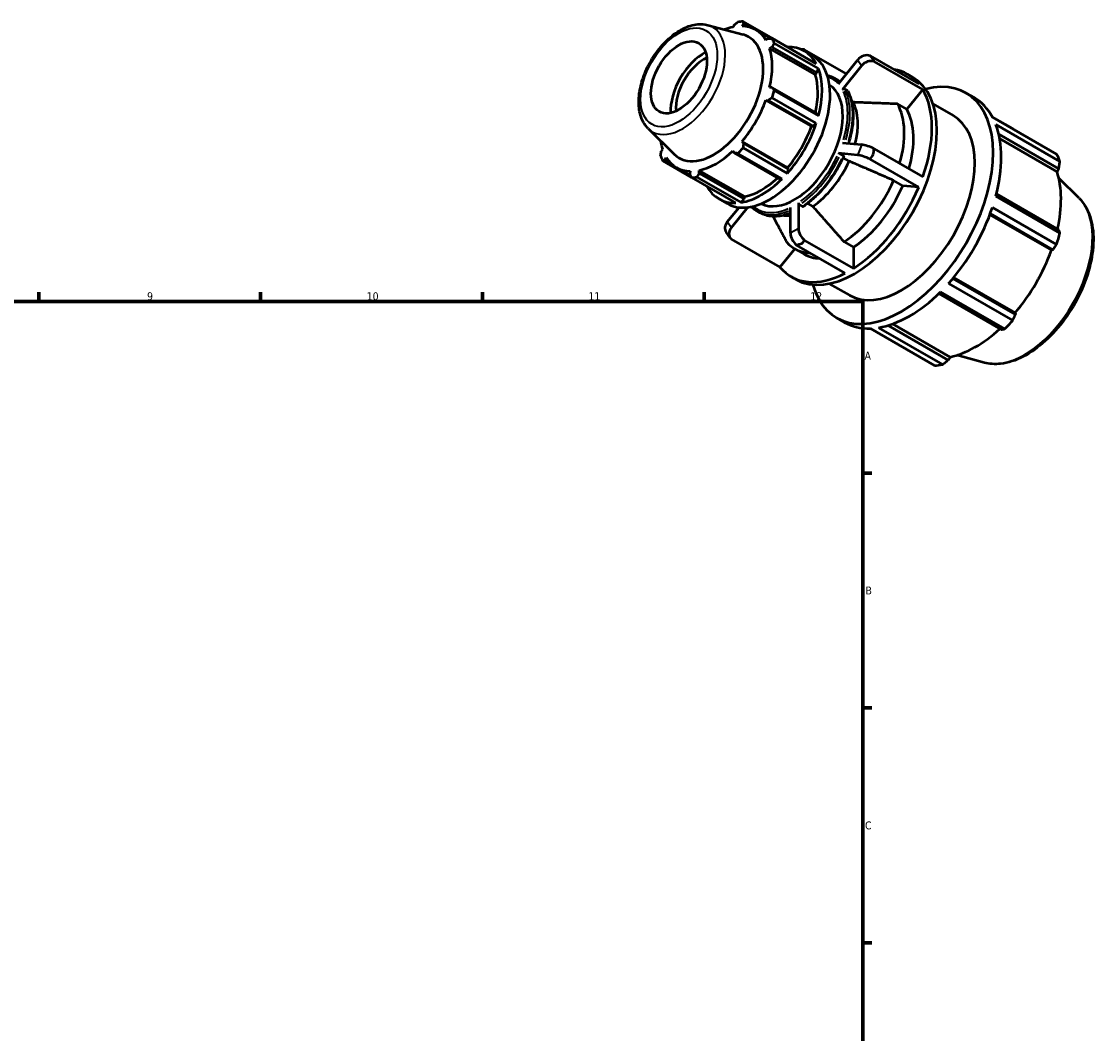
# Model space of a CAD drawing. Header units: millimetres. Extents: x -28 to 931, y 0 to 662.
# Tile 4 of 4: x 555 to 896, y 343 to 662. Entities that reach past the tile are written whole.
import ezdxf

# ---------------------------------------------------------------- set-up
doc = ezdxf.new("R2010")
doc.units = ezdxf.units.MM
for name, color, linetype, lineweight in [('Border (ISO)', 7, 'Continuous', 70), ('Visible (ISO)', 7, 'Continuous', 50), ('Visible Narrow (ISO)', 7, 'Continuous', 35)]:
    doc.layers.add(name, color=color, linetype=linetype, lineweight=lineweight)
doc.styles.add('Note Text (ISO)', font='tahoma.ttf')

# ---------------------------------------------------------------- blocks, each defined once
blk = doc.blocks.new('Borders Default Border')
at = {"layer": 'Border (ISO)'}
for p, q in [((560.67, 574), (560.67, 576.9)), ((630.75, 574), (630.75, 576.9)), ((700.83, 574), (700.83, 576.9)), ((770.92, 574), (770.92, 576.9)), ((821, 519.75), (823.9, 519.75)), ((821, 445.5), (823.9, 445.5)), ((821, 371.25), (823.9, 371.25))]:
    blk.add_line(p, q, dxfattribs=at)
at = {"layer": 'Border (ISO)', "flags": 128}
blk.add_lwpolyline([(20, 20), (20, 574), (821, 574), (821, 20), (20, 20)], dxfattribs=at)
at = {"layer": 'Border (ISO)', "color": 232, "true_color": 0xca0064, "char_height": 2.5, "attachment_point": 7, "style": 'Note Text (ISO)'}
for s, insert in [('9', (594.88, 574.35)), ('10', (664.29, 574.35)), ('11', (734.37, 574.4)), ('12', (804.46, 574.4)), ('A', (821.59, 555.62)), ('B', (821.89, 481.37)), ('C', (821.73, 407.08))]:
    blk.add_mtext(s, dxfattribs=dict(at, insert=insert))

msp = doc.modelspace()

# ---------------------------------------------------------------- linework, layer by layer
at = {"layer": 'Visible (ISO)'}
for p, q in [((772.039, 661.363), (783.194, 658.338)), ((780.37, 661.349), (780.012, 660.726)), ((782.871, 661.003), (783.322, 661.636)), ((797.208, 654.432), (783.238, 662.477)), ((783.322, 661.636), (784.851, 660.755)), ((791.865, 657.148), (787.203, 659.833)), ((791.116, 657.112), (790.422, 656.621)), ((792.38, 657.171), (806.351, 649.126)), ((791.606, 653.997), (792.339, 654.404)), ((806.011, 645.702), (791.606, 653.997)), ((792.339, 654.404), (806.557, 646.216)), ((807.041, 647.597), (793.071, 655.642)), ((797.225, 654.381), (797.208, 654.432)), ((815.884, 645.938), (802.663, 653.552)), ((802.551, 653.176), (805.096, 651.71)), ((813.345, 642.783), (819.401, 650.312)), ((823.323, 651.658), (838.717, 642.793)), ((806.557, 646.216), (807.041, 647.597)), ((820.674, 648.496), (814.618, 640.967)), ((839.989, 640.978), (824.596, 649.842)), ((806.011, 645.702), (806.557, 646.216)), ((811.929, 644.659), (812.798, 644.159)), ((835.198, 645.8), (836.773, 644.892)), ((792.339, 641.659), (791.606, 641.651)), ((806.557, 633.472), (792.339, 641.659)), ((793.071, 640.693), (807.041, 632.648)), ((816.148, 640.645), (815.279, 641.145)), ((839.989, 640.978), (834.96, 634.724)), ((853.685, 639.885), (856.231, 638.419)), ((790.422, 637.663), (791.116, 637.543)), ((804.826, 629.368), (790.422, 637.663)), ((791.116, 637.543), (805.334, 629.355)), ((806.351, 630.324), (792.38, 638.369)), ((817.987, 636.959), (817.51, 637.234)), ((834.96, 634.724), (832.031, 636.411)), ((843.196, 636.462), (849.593, 632.779)), ((807.041, 632.648), (806.557, 633.472)), ((805.334, 629.355), (806.351, 630.324)), ((868.401, 628.646), (861.953, 632.36)), ((862.001, 632.27), (882.284, 620.59)), ((883.332, 618.267), (863.049, 629.948)), ((753.206, 628.66), (761.422, 620.53)), ((804.826, 629.368), (805.334, 629.355)), ((863.973, 626.895), (882.974, 615.953)), ((797.275, 616.29), (782.871, 624.585)), ((783.322, 624.043), (782.871, 624.585)), ((797.54, 615.855), (783.322, 624.043)), ((814.618, 624.114), (820.674, 623.559)), ((864.266, 625.469), (882.427, 615.01)), ((757.739, 622.148), (757.379, 621.527)), ((758.601, 618.819), (758.923, 619.524)), ((780.012, 621.569), (780.37, 620.929)), ((780.37, 620.929), (794.588, 612.742)), ((795.542, 612.731), (781.571, 620.776)), ((783.238, 622.534), (797.208, 614.489)), ((819.401, 620.277), (813.345, 620.832)), ((814.875, 620.1), (814.006, 620.6)), ((816.714, 618.342), (814.807, 619.44)), ((824.596, 622.259), (839.989, 613.395)), ((757.833, 618.474), (766.945, 613.227)), ((760.094, 617.959), (758.601, 618.819)), ((766.71, 613.682), (762.142, 616.313)), ((797.54, 615.855), (797.275, 616.29)), ((838.717, 610.113), (823.323, 618.977)), ((882.974, 615.953), (882.427, 615.01)), ((766.474, 615.142), (766.396, 614.296)), ((780.946, 605.124), (766.975, 613.169)), ((768.642, 613.33), (782.612, 605.285)), ((783.738, 607.125), (769.333, 615.42)), ((769.347, 614.582), (769.333, 615.42)), ((783.566, 606.394), (769.347, 614.582)), ((794.588, 612.742), (795.542, 612.731)), ((797.208, 614.489), (797.54, 615.855)), ((889.386, 606.622), (882.988, 612.953)), ((833.687, 610.574), (830.758, 612.261)), ((838.717, 610.113), (833.687, 610.574)), ((775.603, 606.38), (778.149, 604.914)), ((782.612, 605.285), (783.566, 606.394)), ((783.566, 606.394), (783.738, 607.125)), ((863.049, 607.248), (883.332, 595.567)), ((882.974, 596.601), (863.234, 607.968)), ((778.225, 599.114), (781.924, 603.713)), ((784.689, 603.752), (779.498, 597.298)), ((787.676, 602.543), (788.545, 602.043)), ((798.176, 595.586), (798.176, 603.67)), ((800.722, 605.136), (800.722, 597.052)), ((801.075, 604.522), (801.944, 604.022)), ((803.6, 604.996), (805.227, 604.059)), ((882.284, 592.037), (862.001, 603.718)), ((861.187, 601.402), (880.629, 590.207)), ((861.316, 601.752), (881.117, 590.349)), ((779.131, 594.08), (777.858, 595.896)), ((779.457, 593.716), (794.85, 584.852)), ((802.663, 593.288), (818.056, 584.424)), ((815.127, 592.825), (818.056, 591.138)), ((799.513, 590.65), (794.85, 584.852)), ((799.532, 590.639), (802.461, 588.952)), ((815.511, 582.958), (800.117, 591.823)), ((818.056, 591.138), (818.056, 584.424)), ((881.117, 590.349), (880.629, 590.207)), ((798.369, 581.846), (799.945, 580.938)), ((810.46, 579.615), (816.856, 575.931)), ((848.118, 579.672), (868.401, 567.992)), ((869.282, 569.849), (849.482, 581.251)), ((849.723, 581.542), (869.163, 570.347)), ((845.062, 576.488), (864.8, 565.122)), ((865.87, 565.322), (845.587, 577.003)), ((812.764, 568.825), (815.31, 567.359)), ((869.163, 570.347), (869.282, 569.849)), ((843.706, 553.771), (823.423, 565.451)), ((825.954, 565.697), (846.237, 554.016)), ((848.061, 555.483), (829.071, 566.419)), ((830.46, 566.879), (848.605, 556.43)), ((848.605, 556.43), (848.061, 555.483)), ((859.453, 554.643), (850.766, 556.999))]:
    msp.add_line(p, q, dxfattribs=at)
for centre, major_axis, ratio, start_param, end_param in [((774.672, 638.073), (-12.531, -21.76), 0.5780931, 3.6196245, 3.7724409), ((775.107, 637.823), (13.474, 23.398), 0.5780931, 0.3435016, 0.4380292), ((774.672, 638.073), (12.531, 21.76), 0.5780931, 5.975819, 6.5866842), ((773.973, 638.475), (11.012, 19.122), 0.5780931, 2.9904271, 6.4343509), ((775.107, 637.823), (13.474, 23.398), 0.5780931, 5.8412887, 5.9358163), ((774.672, 638.073), (12.531, 21.76), 0.5780931, 5.1904208, 5.8012861), ((789.077, 629.778), (13.474, 23.398), 0.5780931, 5.9358163, 6.6266869), ((803.041, 650.688), (-1.637, 2.842), 0.5780931, 5.6635675, 6.1470721), ((770.821, 640.29), (7.42, 12.885), 0.5780931, 0.7308463, 2.4107464), ((770.821, 640.29), (6.238, 10.832), 0.5780931, 0.6804204, 2.4611723), ((791.622, 628.312), (-13.474, -23.398), 0.5780931, 0, 3.1415927), ((821.72, 648.976), (-2.686, -1.883), 0.7877574, 3.6580196, 5.0649693), ((822.993, 647.16), (2.686, 1.883), 0.7877574, 0.516427, 1.9233766), ((789.077, 629.778), (13.474, 23.398), 0.5780931, 5.1504181, 5.8412887), ((816.783, 613.823), (18.414, 31.977), 0.5780931, 6.0682521, 6.4981185), ((818.359, 612.915), (18.414, 31.977), 0.5780931, 3.1415927, 6.2831853), ((833.225, 604.355), (20.46, 35.53), 0.5780931, 2.6259044, 6.7988736), ((789.077, 629.778), (12.531, 21.76), 0.5780931, 5.2072079, 5.8012861), ((799.449, 623.805), (10.779, 18.718), 0.5780931, 3.1687954, 6.2559825), ((775.107, 637.823), (-13.474, -23.398), 0.5780931, 1.9142979, 2.0088255), ((816.783, 613.823), (18.414, 31.977), 0.5780931, 5.0210545, 5.9706524), ((774.672, 638.073), (12.531, 21.76), 0.5780931, 4.4050227, 5.0158879), ((803.954, 621.21), (10.954, 19.022), 0.5780931, 5.1606476, 5.9373555), ((813.854, 615.51), (14.322, 24.871), 0.5780931, 5.1136548, 5.9566933), ((835.77, 602.889), (20.46, 35.53), 0.5780931, 5.9358163, 6.2831853), ((816.783, 613.823), (14.322, 24.871), 0.5780931, 5.1136548, 5.9566933), ((789.077, 629.778), (13.474, 23.398), 0.5780931, 4.36502, 5.0558906), ((833.225, 604.355), (16.368, 28.424), 0.5780931, 3.1415927, 6.2831853), ((835.77, 602.889), (-20.46, -35.53), 0.5780931, 2.0088255, 2.6996961), ((789.077, 629.778), (12.531, 21.76), 0.5780931, 4.4050227, 5.0158879), ((774.672, 638.073), (-12.531, -21.76), 0.5780931, 5.652337, 5.8012861), ((822.993, 622.223), (-3.058, 1.186), 0.2096643, 4.2436473, 5.650597), ((775.107, 637.823), (-13.474, -23.398), 0.5780931, 5.8412887, 5.9358163), ((774.672, 638.073), (-12.531, -21.76), 0.5780931, 5.975819, 6.5866842), ((774.672, 638.073), (12.531, 21.76), 0.5780931, 3.6196245, 4.2304897), ((775.107, 637.823), (-13.474, -23.398), 0.5780931, 1.1288997, 1.2234273), ((821.72, 618.941), (3.058, -1.186), 0.2096643, 1.1020547, 2.5090043), ((856.054, 591.209), (20.46, 35.53), 0.5780931, 5.8412887, 5.9358163), ((803.954, 621.21), (-10.954, -19.022), 0.5780931, 0.8655612, 1.7485653), ((775.107, 637.823), (-13.474, -23.398), 0.5780931, 0.3435016, 0.4380292), ((789.077, 629.778), (13.474, 23.398), 0.5780931, 3.5796218, 4.2704924), ((789.077, 629.778), (12.531, 21.76), 0.5780931, 3.6196245, 4.213542), ((856.713, 590.829), (-19.028, -33.043), 0.5780931, 2.0656152, 2.6596934), ((789.077, 629.778), (-13.474, -23.398), 0.5780931, 5.9396837, 6.6266869), ((813.854, 615.51), (-14.322, -24.871), 0.5780931, 0.8462234, 1.767903), ((816.783, 613.823), (-14.322, -24.871), 0.5780931, 0.8462234, 1.767903), ((816.783, 613.823), (-18.414, -31.977), 0.5780931, 0.8322643, 1.7818622), ((835.77, 602.889), (-20.46, -35.53), 0.5780931, 1.2234273, 1.9142979), ((780.544, 597.778), (-2.686, -1.883), 0.7877574, 5.0649693, 6.2831853), ((803.954, 621.21), (-10.954, -19.022), 0.5780931, 0.2489364, 0.4020058), ((781.817, 595.962), (-2.686, -1.883), 0.7877574, 5.0649693, 6.471919), ((800.496, 594.25), (1.637, -2.842), 0.5780931, 3.9289245, 5.3358742), ((803.041, 595.716), (-1.637, 2.842), 0.5780931, 0.7873319, 2.1942815), ((856.054, 591.209), (-20.46, -35.53), 0.5780931, 1.9142979, 2.0088255), ((813.854, 615.51), (-14.322, -24.871), 0.5780931, 6.0822112, 6.5874366), ((816.783, 613.823), (-14.322, -24.871), 0.5780931, 0, 0.3042513), ((856.713, 590.829), (-19.028, -33.043), 0.5780931, 1.26343, 1.8742952), ((816.783, 613.823), (-18.414, -31.977), 0.5780931, 6.0682521, 7.0178499), ((835.77, 602.889), (-20.46, -35.53), 0.5780931, 0.4380292, 1.1288997), ((835.77, 602.889), (-20.46, -35.53), 0.5780931, 0, 0.3435016), ((856.713, 590.829), (-19.028, -33.043), 0.5780931, 0.4780318, 1.0719493), ((856.054, 591.209), (-20.46, -35.53), 0.5780931, 1.1288997, 1.2234273), ((856.054, 591.209), (-20.46, -35.53), 0.5780931, 0.3435016, 0.4380292)]:
    msp.add_ellipse(centre, major_axis=major_axis, ratio=ratio, start_param=start_param, end_param=end_param, dxfattribs=at)
msp.add_ellipse((762.942, 644.828), major_axis=(6.238, 10.832), ratio=0.5780931, dxfattribs=at)
for points, knots in [([(753.206, 628.66), (752.328, 629.53), (751.645, 630.606), (750.616, 633.172), (750.324, 634.701), (750.187, 638.06), (750.378, 639.908), (751.224, 643.666), (751.881, 645.575), (753.582, 649.265), (754.622, 651.045), (756.99, 654.319), (758.318, 655.812), (761.155, 658.37), (762.665, 659.433), (765.748, 660.986), (767.324, 661.481), (769.957, 661.716), (771.028, 661.638), (772.039, 661.363)], [4.0762227, 4.0762227, 4.0762227, 4.0762227, 4.3522712, 4.3522712, 4.6665611, 4.6665611, 5.0032461, 5.0032461, 5.3399138, 5.3399138, 5.6741288, 5.6741288, 6.008439, 6.008439, 6.3452836, 6.3452836, 6.6815069, 6.6815069, 6.9154842, 6.9154842, 6.9154842, 6.9154842]), ([(809.8, 645.528), (809.872, 645.51), (809.943, 645.49), (810.689, 645.275), (811.33, 645.004), (811.929, 644.659)], [0.62678557, 0.62678557, 0.62678557, 0.62678557, 0.641681, 0.641681, 0.78346445, 0.78346445, 0.78346445, 0.78346445]), ([(812.798, 644.159), (812.958, 644.067), (813.115, 643.969), (813.423, 643.764), (813.574, 643.656), (813.77, 643.506), (813.818, 643.468), (813.866, 643.43)], [0.783464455, 0.783464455, 0.783464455, 0.783464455, 0.821372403, 0.821372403, 0.859280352, 0.859280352, 0.871799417, 0.871799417, 0.871799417, 0.871799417]), ([(815.279, 641.145), (815.235, 641.17), (815.175, 641.188), (815.066, 641.199), (814.997, 641.193), (814.881, 641.162), (814.815, 641.131), (814.711, 641.063), (814.656, 641.014), (814.618, 640.967)], [0, 0, 0, 0, 0.01849556, 0.01849556, 0.037017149, 0.037017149, 0.05557096, 0.05557096, 0.074152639, 0.074152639, 0.074152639, 0.074152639]), ([(816.268, 640.522), (816.266, 640.528), (816.263, 640.533), (816.234, 640.579), (816.191, 640.619), (816.148, 640.645)], [-0.020727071, -0.020727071, -0.020727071, -0.020727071, -0.01849556, -0.01849556, 0, 0, 0, 0]), ([(816.269, 640.522), (816.727, 639.688), (817.096, 638.761), (817.652, 636.758), (817.838, 635.68), (818.024, 633.407), (818.024, 632.212), (817.84, 629.74), (817.656, 628.463), (817.16, 626.1), (816.877, 625.02), (816.538, 623.938)], [1.12148395, 1.12148395, 1.12148395, 1.12148395, 1.30111451, 1.30111451, 1.48074507, 1.48074507, 1.66037563, 1.66037563, 1.84000619, 1.84000619, 1.98750577, 1.98750577, 1.98750577, 1.98750577]), ([(815.034, 619.946), (814.46, 618.641), (813.809, 617.353), (812.378, 614.849), (811.598, 613.634), (809.93, 611.316), (809.042, 610.213), (807.189, 608.154), (806.223, 607.197), (804.242, 605.461), (803.227, 604.682), (802.202, 604.003)], [2.16917726, 2.16917726, 2.16917726, 2.16917726, 2.34873457, 2.34873457, 2.52829187, 2.52829187, 2.70784917, 2.70784917, 2.88740648, 2.88740648, 3.06696378, 3.06696378, 3.06696378, 3.06696378]), ([(814.006, 620.6), (813.962, 620.625), (813.902, 620.656), (813.793, 620.705), (813.724, 620.732), (813.609, 620.772), (813.542, 620.793), (813.438, 620.818), (813.383, 620.828), (813.345, 620.832)], [0, 0, 0, 0, 0.01849556, 0.01849556, 0.037017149, 0.037017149, 0.05557096, 0.05557096, 0.074152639, 0.074152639, 0.074152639, 0.074152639]), ([(815.034, 619.947), (815.036, 619.952), (815.037, 619.958), (815.031, 619.979), (815.012, 620.002), (814.961, 620.046), (814.918, 620.075), (814.875, 620.1)], [-0.044683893, -0.044683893, -0.044683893, -0.044683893, -0.037017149, -0.037017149, -0.01849556, -0.01849556, 0, 0, 0, 0]), ([(889.386, 606.622), (890.768, 605.254), (891.843, 603.527), (893.406, 599.407), (893.835, 596.964), (893.961, 591.625), (893.628, 588.714), (892.237, 582.784), (891.18, 579.767), (888.46, 573.924), (886.8, 571.099), (883.039, 565.906), (880.937, 563.539), (876.475, 559.491), (874.115, 557.813), (869.341, 555.346), (866.925, 554.556), (862.807, 554.096), (861.072, 554.204), (859.453, 554.643)], [0.9346301, 0.9346301, 0.9346301, 0.9346301, 1.2252108, 1.2252108, 1.5438212, 1.5438212, 1.8747136, 1.8747136, 2.2049154, 2.2049154, 2.5336007, 2.5336007, 2.8623653, 2.8623653, 3.1927374, 3.1927374, 3.5233584, 3.5233584, 3.7738915, 3.7738915, 3.7738915, 3.7738915]), ([(787.676, 602.543), (787.516, 602.635), (787.359, 602.733), (787.051, 602.938), (786.9, 603.046), (786.605, 603.272), (786.461, 603.389), (786.18, 603.635), (786.043, 603.763), (785.891, 603.913), (785.874, 603.931), (785.856, 603.948)], [3.92505711, 3.92505711, 3.92505711, 3.92505711, 3.96296506, 3.96296506, 4.00087301, 4.00087301, 4.03878095, 4.03878095, 4.0766889, 4.0766889, 4.081736, 4.081736, 4.081736, 4.081736]), ([(800.722, 605.136), (800.722, 605.085), (800.732, 605.02), (800.766, 604.907), (800.795, 604.84), (800.856, 604.733), (800.9, 604.674), (800.981, 604.589), (801.032, 604.547), (801.075, 604.522)], [-0.074152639, -0.074152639, -0.074152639, -0.074152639, -0.05557096, -0.05557096, -0.037017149, -0.037017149, -0.01849556, -0.01849556, 0, 0, 0, 0]), ([(801.944, 604.022), (801.988, 603.997), (802.039, 603.979), (802.12, 603.972), (802.163, 603.98), (802.197, 604), (802.2, 604.001), (802.202, 604.003)], [0, 0, 0, 0, 0.01849556, 0.01849556, 0.037017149, 0.037017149, 0.038664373, 0.038664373, 0.038664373, 0.038664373]), ([(798.176, 601.884), (797.854, 601.758), (797.532, 601.644), (796.411, 601.283), (795.619, 601.097), (794.068, 600.875), (793.31, 600.839), (791.844, 600.921), (791.135, 601.038), (789.785, 601.427), (789.144, 601.698), (788.545, 602.043)], [3.30131586, 3.30131586, 3.30131586, 3.30131586, 3.35792327, 3.35792327, 3.49970673, 3.49970673, 3.64149019, 3.64149019, 3.78327365, 3.78327365, 3.92505711, 3.92505711, 3.92505711, 3.92505711])]:
    msp.add_open_spline(points, degree=3, knots=knots, dxfattribs=at)
for points, weights in [([(780.37, 661.349), (780.956, 661.824), (781.571, 662.315)], [1.00367425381, 1.00224460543, 1]), ([(783.238, 662.477), (783.278, 662.049), (783.322, 661.636)], [1, 1.00224460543, 1.00367425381]), ([(791.116, 657.112), (791.733, 657.143), (792.38, 657.171)], [1.00367425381, 1.00224460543, 1]), ([(793.071, 655.642), (792.695, 655.012), (792.339, 654.404)], [1, 1.00224460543, 1.00367425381]), ([(792.339, 641.659), (792.695, 641.188), (793.071, 640.693)], [1.00367425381, 1.00224460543, 1]), ([(792.38, 638.369), (791.733, 637.949), (791.116, 637.543)], [1, 1.00224460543, 1.00367425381]), ([(832.031, 636.411), (824.07, 636.724), (817.987, 636.959)], [1, 1.00904734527, 1]), ([(868.447, 628.558), (868.424, 628.602), (868.401, 628.646)], [1.00017833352, 1.0000902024, 1]), ([(783.322, 624.043), (783.278, 623.305), (783.238, 622.534)], [1.00367425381, 1.00224460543, 1]), ([(757.143, 620.004), (757.261, 620.782), (757.379, 621.527)], [1, 1.00224460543, 1.00367425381]), ([(781.571, 620.776), (780.956, 620.855), (780.37, 620.929)], [1, 1.00224460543, 1.00367425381]), ([(758.601, 618.819), (758.223, 618.651), (757.833, 618.474)], [1.00367425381, 1.00224460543, 1]), ([(830.758, 612.261), (822.797, 615.708), (816.714, 618.342)], [1, 1.00904734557, 1]), ([(882.974, 615.953), (883.153, 617.084), (883.332, 618.267)], [1.00276479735, 1.00179042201, 1]), ([(766.975, 613.169), (766.677, 613.745), (766.396, 614.296)], [1, 1.00224460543, 1.00367425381]), ([(769.347, 614.582), (768.999, 613.97), (768.642, 613.33)], [1.00367425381, 1.00224460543, 1]), ([(805.227, 604.059), (809.514, 599.192), (815.127, 592.825)], [1, 1.0090473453, 1]), ([(792.663, 600.875), (794.599, 597.223), (796.95, 592.792)], [1.00366083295, 1.00649932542, 1]), ([(883.332, 595.567), (883.153, 596.092), (882.974, 596.601)], [1, 1.00179042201, 1.00276479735]), ([(881.117, 590.349), (881.692, 591.174), (882.284, 592.037)], [1.00276479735, 1.00179042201, 1]), ([(868.401, 567.992), (868.854, 568.937), (869.282, 569.849)], [1, 1.00179042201, 1.00276479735]), ([(864.8, 565.122), (865.328, 565.218), (865.87, 565.322)], [1.00276479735, 1.00179042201, 1]), ([(846.237, 554.016), (847.171, 554.762), (848.061, 555.483)], [1, 1.00179042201, 1.00276479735])]:
    msp.add_rational_spline(points, weights, degree=2, dxfattribs=at)
for points in [[(824.365, 650.565), (824.034, 650.932), (823.686, 651.298), (823.323, 651.658)], [(824.596, 649.842), (824.526, 650.1), (824.449, 650.341), (824.365, 650.565)], [(823.323, 618.977), (823.686, 619.46), (824.034, 619.935), (824.365, 620.398)], [(824.365, 620.398), (824.449, 621.004), (824.526, 621.626), (824.596, 622.259)], [(800.117, 591.823), (800.679, 591.974), (801.232, 592.135), (801.768, 592.302)], [(801.768, 592.302), (802.059, 592.611), (802.357, 592.94), (802.663, 593.288)]]:
    msp.add_open_spline(points, degree=3, dxfattribs=at)
at = {"layer": 'Visible Narrow (ISO)'}
for p, q in [((819.464, 650.221), (820.61, 648.586)), ((820.61, 623.394), (819.464, 620.441)), ((779.434, 597.389), (778.288, 599.023)), ((800.595, 596.979), (798.304, 595.659))]:
    msp.add_line(p, q, dxfattribs=at)
msp.add_ellipse((762.942, 644.828), major_axis=(8.549, 14.845), ratio=0.5780931, dxfattribs=at)
for centre, major_axis, start_param, end_param in [((764.062, 644.183), (-9.525, -16.54), 0.0210306, 3.1205621), ((799.449, 623.805), (11.877, 20.625), 6.1100485, 6.3781356), ((799.803, 623.601), (12.126, 21.058), 6.1298154, 6.2751132), ((800.671, 623.101), (12.126, 21.058), 6.1958989, 6.2785913), ((799.449, 623.805), (11.877, 20.625), 5.0927468, 5.89896), ((799.803, 623.601), (12.126, 21.058), 5.0984534, 5.9007388), ((800.671, 623.101), (12.126, 21.058), 5.1159456, 5.9016595), ((799.449, 623.805), (-11.877, -20.625), 0.9039566, 1.7101698), ((799.803, 623.601), (12.126, 21.058), 4.0441448, 4.853167), ((800.671, 623.101), (-12.126, -21.058), 0.9025521, 1.7115743), ((799.449, 623.805), (-11.877, -20.625), 6.2142216, 6.9500669), ((799.803, 623.601), (-12.126, -21.058), 0.0344336, 0.6542387), ((872.131, 581.95), (15.139, 26.289), 3.4347213, 5.9900566), ((800.671, 623.101), (-12.126, -21.058), 0.031887, 0.6058535)]:
    msp.add_ellipse(centre, major_axis=major_axis, ratio=0.5780931, start_param=start_param, end_param=end_param, dxfattribs=at)

# ---------------------------------------------------------------- block references
msp.add_blockref('Borders Default Border', (0, 0))

doc.saveas('drawing.dxf')
